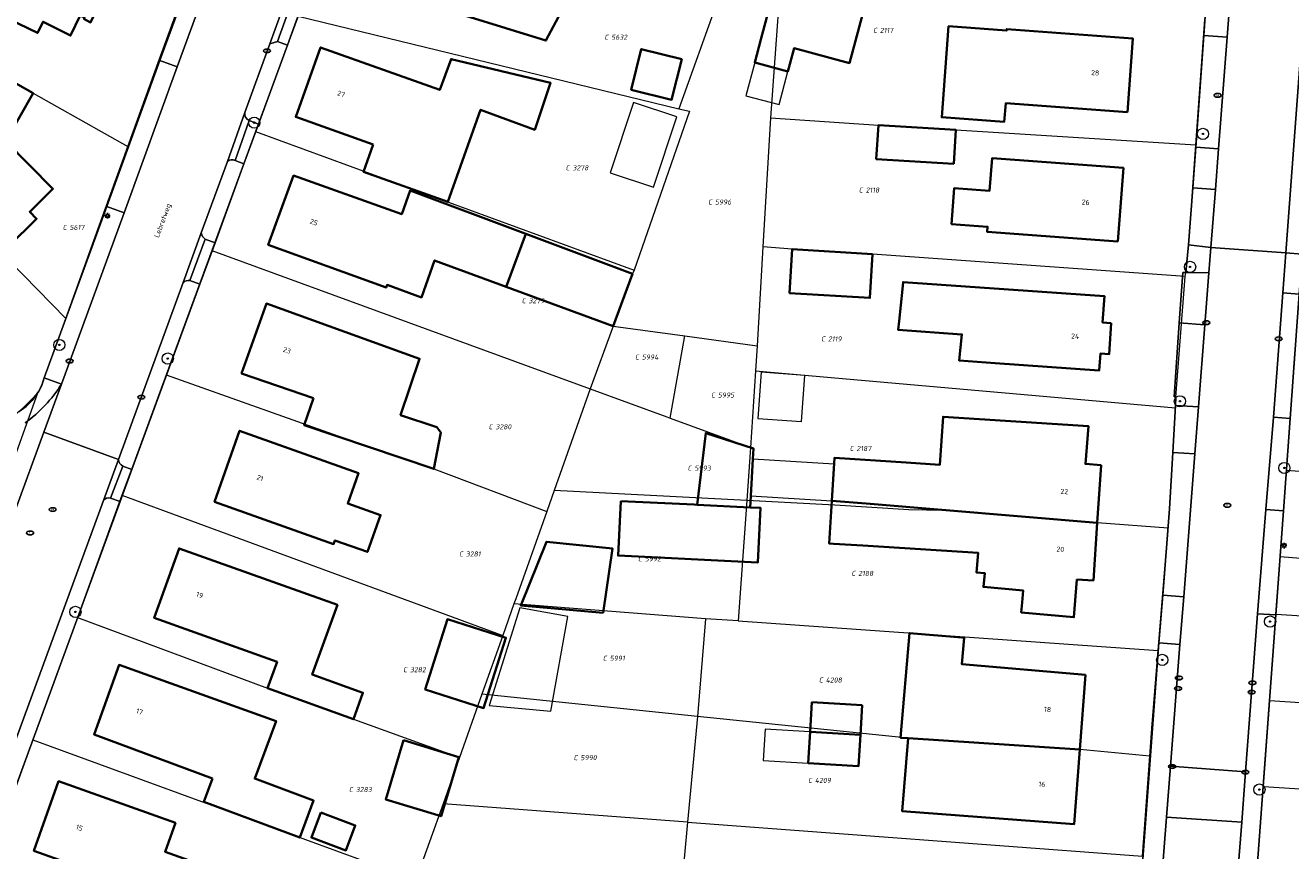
# Model space of a CAD drawing. Header units: metres. Extents: x 183765 to 187731, y 443805 to 446163.
# Tile 72 of 120: x 186518 to 186608, y 444494 to 444553. Entities that reach past the tile are written whole.
import ezdxf
from ezdxf.enums import TextEntityAlignment as Align

# ---------------------------------------------------------------- set-up
doc = ezdxf.new("R2010")
doc.units = ezdxf.units.M
doc.layers.get('0').update_dxf_attribs({"lineweight": 25})
for name, color, linetype, lineweight in [('B-WE-GR-BOOM-S', 253, 'Continuous', 25), ('B-WE-IE-MEUBILAIR-S', 7, 'Continuous', 25), ('B-WE-OG-BEBOUWING-GV', 7, 'Continuous', 35), ('B-WE-OG-BEBOUWING-T18', 10, 'Continuous', 18), ('B-WE-OG-BEBOUWING_LUIFEL-GV', 7, 'Continuous', 18), ('B-WE-OG-BEBOUWING_OVERBOUWING-GV', 7, 'Continuous', 18), ('B-WE-OG-TERREIN_ERF-GV', 7, 'Continuous', 18), ('B-WE-OG-TOPOGRAFIE-T18', 10, 'Continuous', 18), ('B-WE-VH-GESLOTENVERHARDING_ASFALT-GV', 10, 'Continuous', 18), ('B-WE-VH-OPENVERHARDING_BETONSTRAATSTEEN-GV', 90, 'Continuous', 18), ('B-WE-VH-OPENVERHARDING_STRAATBAKSTEEN-GV', 90, 'Continuous', 18), ('B-WE-VH-OPENVERHARDING_TEGEL-GV', 90, 'Continuous', 18)]:
    doc.layers.add(name, color=color, linetype=linetype, lineweight=lineweight)
doc.layers.add('B-WE-KG-GRENS_PERCEEL-G', color=7, linetype='Continuous', lineweight=13, true_color=0xa55252)
doc.layers.add('B-WE-KG-GRENS_PERCEEL-S', color=7, linetype='Continuous', lineweight=25, true_color=0xa55252)
doc.styles.add('NLCS-ISO', font='NLCS-ISO.ttf')
doc.styles.add('NLCS-ISO-M200-T18', font='NLCS-ISO.ttf', dxfattribs={"height": 0.36})

# ---------------------------------------------------------------- blocks, each defined once
blk = doc.blocks.new('SIE-MEUBILAIR_PAAL_LICHTMAST-SO')
for points in [[(-0.62, 0), (-1, 0)], [(-0.71, 0.71), (-0.44, 0.44)], [(0, 1), (0, 0.62)], [(0.44, 0.44), (0.71, 0.71)], [(1, 0), (0.62, 0)], [(-0.71, -0.71), (-0.44, -0.44)], [(0, -0.62), (0, -1)], [(0.44, -0.44), (0.71, -0.71)]]:
    blk.add_lwpolyline(points)
blk.add_circle((0, 0), 0.5)
blk = doc.blocks.new('SIE-MEUBILAIR_PUT_RIOOLPUT-SO')
blk.add_ellipse((0, 0), major_axis=(1.25, 0), ratio=0.54)
at = {"style": 'NLCS-ISO'}
blk.add_text('ri', height=0.75, dxfattribs=at).set_placement((-0.04, 0.07), align=Align.MIDDLE_CENTER)
blk = doc.blocks.new('SIE-MEUBILAIR_PUT_KOLK-SO')
blk.add_ellipse((0, 0), major_axis=(1.25, 0), ratio=0.54)
at = {"style": 'NLCS-ISO'}
blk.add_text('klk', height=0.75, dxfattribs=at).set_placement((0.03, 0), align=Align.MIDDLE_CENTER)
blk = doc.blocks.new('SIE-MEUBILAIR_PUT_BRANDKRAAN-SO')
blk.add_ellipse((0, 0), major_axis=(1.25, 0), ratio=0.54)
at = {"style": 'NLCS-ISO'}
blk.add_text('bk', height=0.75, dxfattribs=at).set_placement((0.03, 0), align=Align.MIDDLE_CENTER)
blk = doc.blocks.new('SGR-BOOM_GBKN-SO')
at = {"linetype": 'ByBlock', "lineweight": 18}
h = blk.add_hatch(color=0, dxfattribs=at)
h.dxf.hatch_style = 1
edge = h.paths.add_edge_path()
edge.add_arc((0, 0), 0.25, 0, 360)
at = {"color": 0, "linetype": 'ByBlock', "lineweight": 18}
for radius in [2, 0.25]:
    blk.add_circle((0, 0), radius, dxfattribs=at)
at = {"color": 0, "linetype": 'ByBlock', "lineweight": 18, "style": 'NLCS-ISO'}
blk.add_attdef('SOORT', (2.5, 0), '', height=1.5, dxfattribs=at)
blk = doc.blocks.new('SKG-PERCEELNUMMER-SO')
at = {"style": 'NLCS-ISO', "oblique": 10, "flags": 1}
for tag, p in [('GEMEENTECODE', (0, 2.55)), ('PERCEELGROOTTE', (0, -2.45))]:
    blk.add_attdef(tag, text='', height=1.8, dxfattribs=at).set_placement(p, align=Align.MIDDLE_CENTER)
at = {"style": 'NLCS-ISO', "oblique": 10}
blk.add_attdef('SECTIE', text='', height=1.8, dxfattribs=at).set_placement((-0.5, 0), align=Align.MIDDLE_RIGHT)
blk.add_attdef('PERCEELNUMMER', text='', height=1.8, dxfattribs=at).set_placement((0.5, 0), align=Align.MIDDLE_LEFT)

msp = doc.modelspace()

# ---------------------------------------------------------------- linework, layer by layer
at = {"layer": 'B-WE-KG-GRENS_PERCEEL-G', "flags": 128}
for points in [[(186524.801, 444543.995), (186527.06, 444550.257), (186528.727, 444554.803), (186532.277, 444564.368)], [(186571.623, 444560.133), (186570.607, 444546.036)], [(186566.843, 444554.448), (186564.072, 444546.694)], [(186536.938, 444553.297), (186533.91, 444545.061)], [(186536.938, 444553.297), (186564.072, 444546.694)], [(186600.908, 444544.12), (186601.549, 444553.039)], [(186510.934, 444551.815), (186518.069, 444547.791), (186524.801, 444543.995)], [(186505.718, 444546.72), (186509.744, 444542.624), (186515.337, 444536.906), (186520.383, 444531.747)], [(186564.072, 444546.694), (186564.833, 444546.524), (186560.878, 444535.185)], [(186570.607, 444546.036), (186570.062, 444536.852)], [(186570.607, 444546.036), (186578.286, 444545.521), (186583.814, 444545.183), (186600.908, 444544.12)], [(186533.91, 444545.061), (186530.799, 444536.602)], [(186533.91, 444545.061), (186560.878, 444535.185)], [(186520.383, 444531.747), (186522.394, 444537.315), (186524.801, 444543.995)], [(186600.186, 444535.035), (186600.382, 444536.806), (186600.908, 444544.12)], [(186498.161, 444539.418), (186505.682, 444532.341), (186512.762, 444525.459), (186513.056, 444525.151), (186513.65, 444524.716), (186515.004, 444524.428), (186515.622, 444524.541), (186516.176, 444524.622), (186516.943, 444525.029), (186517.386, 444525.412), (186517.931, 444525.945), (186518.389, 444526.455)], [(186530.799, 444536.602), (186527.534, 444527.722)], [(186530.799, 444536.602), (186557.747, 444526.735)], [(186570.062, 444536.852), (186569.647, 444529.801)], [(186600.149, 444534.745), (186577.877, 444536.332), (186572.154, 444536.682), (186570.062, 444536.852)], [(186560.878, 444535.185), (186560.763, 444534.938), (186559.387, 444531.201)], [(186599.491, 444526.14), (186600.149, 444534.745)], [(186600.149, 444534.745), (186600.186, 444535.035)], [(186518.389, 444526.455), (186518.494, 444526.624), (186518.562, 444526.756), (186518.681, 444527.014), (186518.772, 444527.243), (186518.865, 444527.541), (186520.383, 444531.747)], [(186559.387, 444531.201), (186557.747, 444526.735)], [(186559.387, 444531.201), (186564.499, 444530.503)], [(186563.441, 444524.65), (186564.499, 444530.503)], [(186564.499, 444530.503), (186569.647, 444529.801)], [(186569.647, 444529.801), (186569.541, 444528.009)], [(186607.362, 444520.936), (186607.967, 444529.265)], [(186527.534, 444527.722), (186525.062, 444521), (186524.392, 444519.163)], [(186527.534, 444527.722), (186540.502, 444523.134), (186546.609, 444521.026), (186554.672, 444518.004)], [(186569.541, 444528.009), (186569.172, 444522.552)], [(186569.541, 444528.009), (186599.448, 444525.372)], [(186513.033, 444511.473), (186515.852, 444519.34), (186518.389, 444526.455)], [(186557.747, 444526.735), (186555.197, 444519.495)], [(186557.747, 444526.735), (186563.225, 444524.729), (186563.441, 444524.65)], [(186599.448, 444525.372), (186599.491, 444526.14)], [(186563.441, 444524.65), (186569.172, 444522.552)], [(186598.929, 444516.805), (186599.041, 444518.183), (186599.448, 444525.372)], [(186569.172, 444522.552), (186568.917, 444518.773)], [(186606.913, 444514.759), (186607.362, 444520.936)], [(186607.362, 444520.936), (186612.296, 444520.556), (186621.648, 444519.968), (186637.081, 444518.84)], [(186524.392, 444519.163), (186521.212, 444510.446)], [(186524.392, 444519.163), (186551.517, 444509.165)], [(186555.197, 444519.495), (186554.672, 444518.004)], [(186568.917, 444518.773), (186555.197, 444519.495)], [(186568.917, 444518.773), (186568.303, 444510.201)], [(186598.929, 444516.805), (186593.888, 444517.193), (186582.966, 444518.079), (186580.465, 444518.12), (186575.187, 444518.443), (186568.917, 444518.773)], [(186554.672, 444518.004), (186552.446, 444511.768), (186552.321, 444511.418)], [(186598.223, 444508.081), (186598.929, 444516.805)], [(186606.617, 444510.682), (186606.913, 444514.759)], [(186624.824, 444513.492), (186621.211, 444513.766), (186612.538, 444514.323), (186606.913, 444514.759)], [(186552.321, 444511.418), (186551.517, 444509.165)], [(186565.97, 444510.349), (186552.321, 444511.418)], [(186521.212, 444510.446), (186518.032, 444501.731)], [(186521.212, 444510.446), (186534.768, 444505.398), (186540.884, 444503.2), (186548.448, 444500.458)], [(186565.97, 444510.349), (186565.391, 444503.392)], [(186568.303, 444510.201), (186565.97, 444510.349)], [(186568.303, 444510.201), (186598.223, 444508.081)], [(186606.168, 444504.51), (186606.617, 444510.682)], [(186606.617, 444510.682), (186612.252, 444510.327), (186620.927, 444509.769), (186620.947, 444509.77)], [(186551.517, 444509.165), (186550.041, 444504.978)], [(186597.631, 444500.574), (186597.774, 444502.55), (186598.202, 444507.826)], [(186598.202, 444507.826), (186598.223, 444508.081)], [(186550.041, 444504.978), (186548.448, 444500.458)], [(186565.391, 444503.392), (186550.041, 444504.978)], [(186605.724, 444498.407), (186606.168, 444504.51)], [(186636.01, 444502.539), (186606.168, 444504.51)], [(186565.391, 444503.392), (186564.676, 444495.87)], [(186597.631, 444500.574), (186592.636, 444501.042), (186580.419, 444501.839), (186565.391, 444503.392)], [(186518.032, 444501.731), (186514.75, 444492.734)], [(186518.032, 444501.731), (186545.33, 444491.764)], [(186548.448, 444500.458), (186547.27, 444497.174)], [(186597.114, 444493.439), (186597.631, 444500.574)], [(186605.129, 444490.558), (186605.379, 444493.656), (186605.724, 444498.407)], [(186605.724, 444498.407), (186635.541, 444496.504)], [(186547.27, 444497.174), (186545.33, 444491.764)], [(186564.676, 444495.87), (186547.27, 444497.174)], [(186564.676, 444495.87), (186564.031, 444488.616)], [(186564.676, 444495.87), (186597.114, 444493.439)]]:
    msp.add_lwpolyline(points, dxfattribs=at)
at = {"layer": 'B-WE-OG-BEBOUWING-GV', "flags": 128}
for points in [[(186527.691, 444564.268), (186510.913, 444572.352), (186505.384, 444560.905), (186505.191, 444560.506), (186504.399, 444558.866), (186510.144, 444556.092), (186511.117, 444558.165), (186515.311, 444556.156), (186514.299, 444554.046), (186518.372, 444552.094), (186518.765, 444552.894), (186520.732, 444551.902), (186521.419, 444553.325), (186521.724, 444553.185), (186521.676, 444553.086), (186522.16, 444552.848)], [(186541.72, 444560.21), (186540.36, 444556.18), (186548.9, 444553.32), (186554.603, 444551.547), (186556.552, 444555.263), (186557.547, 444557.159), (186554.26, 444557.99), (186553.675, 444556.232)], [(186578.458, 444558.27), (186572.152, 444559.959), (186569.921, 444551.632), (186569.479, 444549.981), (186571.842, 444549.348), (186572.284, 444550.999), (186576.228, 444549.943)], [(186596.034, 444546.439), (186596.424, 444551.692), (186587.434, 444552.365), (186587.426, 444552.255), (186583.287, 444552.565), (186582.802, 444546.083), (186587.26, 444545.767), (186587.358, 444547.083)], [(186510.935, 444551.814), (186508.656, 444549.559), (186510.826, 444547.312), (186509.372, 444543.824), (186510.17, 444543.006), (186509.761, 444542.607), (186515.337, 444536.906), (186515.814, 444537.377), (186516.306, 444536.878), (186518.307, 444538.85), (186517.814, 444539.352), (186519.468, 444540.984), (186516.113, 444544.388), (186518.069, 444547.791)], [(186542.284, 444544.143), (186541.589, 444542.2), (186547.599, 444540.052), (186549.947, 444546.624), (186553.798, 444545.19), (186554.935, 444548.529), (186547.837, 444550.235), (186547.03, 444548.03), (186538.538, 444551.062), (186536.771, 444546.113)], [(186564.272, 444550.23), (186561.387, 444550.941), (186560.674, 444548.047), (186563.558, 444547.336)], [(186583.666, 444542.763), (186583.814, 444545.183), (186578.286, 444545.521), (186578.138, 444543.101)], [(186595.356, 444537.223), (186595.744, 444542.473), (186586.387, 444543.164), (186586.216, 444540.848), (186583.694, 444541.034), (186583.504, 444538.47), (186586.069, 444538.281), (186586.042, 444537.911)], [(186553.156, 444537.783), (186544.925, 444540.862), (186544.33, 444539.188), (186536.613, 444541.93), (186534.818, 444536.997), (186543.205, 444533.946), (186543.277, 444534.143), (186545.729, 444533.251), (186546.662, 444535.887), (186551.766, 444534.007)], [(186560.763, 444534.938), (186553.156, 444537.783), (186551.766, 444534.007), (186559.387, 444531.201)], [(186577.877, 444536.332), (186572.154, 444536.682), (186571.963, 444533.561), (186577.686, 444533.211)], [(186594.885, 444531.423), (186594.266, 444531.467), (186594.404, 444533.33), (186580.046, 444534.336), (186579.996, 444533.844), (186579.766, 444531.553), (186579.704, 444530.934), (186584.239, 444530.615), (186584.052, 444528.751), (186586.603, 444528.572), (186594.022, 444528.052), (186594.106, 444529.249), (186594.725, 444529.194)], [(186538.041, 444526.067), (186537.377, 444524.142), (186546.609, 444521.026), (186547.113, 444523.62), (186546.818, 444524.006), (186544.237, 444524.866), (186545.599, 444528.881), (186534.684, 444532.804), (186532.911, 444527.837)], [(186594.17, 444521.304), (186593.043, 444521.382), (186593.247, 444524.078), (186582.896, 444524.749), (186582.673, 444521.323), (186580.26, 444521.479), (186575.155, 444521.81), (186574.971, 444518.761), (186577.414, 444518.577), (186593.888, 444517.193)], [(186530.974, 444518.694), (186539.473, 444515.672), (186539.568, 444515.938), (186541.883, 444515.115), (186542.818, 444517.742), (186540.473, 444518.576), (186541.241, 444520.737), (186532.772, 444523.749)], [(186569.15, 444518.289), (186569.196, 444519.11), (186569.342, 444521.714), (186569.385, 444522.487), (186565.982, 444523.588), (186565.373, 444518.473)], [(186559.933, 444518.739), (186559.743, 444514.86), (186569.709, 444514.373), (186569.898, 444518.252), (186569.15, 444518.289), (186565.373, 444518.473), (186565.17, 444518.483)], [(186588.529, 444511.505), (186588.465, 444510.807), (186592.223, 444510.464), (186592.433, 444513.151), (186593.606, 444513.082), (186593.888, 444517.193), (186577.414, 444518.577), (186574.971, 444518.761), (186574.783, 444515.714), (186575.095, 444515.695), (186577.175, 444515.566), (186585.395, 444515.059), (186585.267, 444513.657), (186585.863, 444513.603), (186585.774, 444512.625), (186588.607, 444512.367)], [(186558.667, 444510.776), (186559.339, 444515.369), (186554.634, 444515.842), (186552.807, 444511.306)], [(186539.753, 444511.357), (186528.462, 444515.36), (186526.69, 444510.42), (186535.444, 444507.281), (186534.768, 444505.398), (186540.884, 444503.2), (186541.561, 444505.082), (186537.945, 444506.382)], [(186545.997, 444505.305), (186550.16, 444503.986), (186551.749, 444509.001), (186547.585, 444510.32)], [(186593.041, 444506.366), (186584.242, 444507.118), (186584.403, 444509.003), (186584.238, 444509.017), (186580.504, 444509.336), (186579.866, 444501.875), (186580.419, 444501.839), (186592.636, 444501.042)], [(186530.847, 444498.97), (186530.227, 444497.305), (186537.056, 444494.762), (186538.039, 444497.402), (186533.847, 444498.963), (186535.375, 444503.067), (186524.183, 444507.063), (186522.401, 444502.115)], [(186577.13, 444504.188), (186573.553, 444504.404), (186573.426, 444502.296), (186577.003, 444502.08)], [(186577.003, 444502.08), (186573.426, 444502.296), (186573.291, 444500.06), (186576.868, 444499.845)], [(186544.458, 444501.697), (186543.18, 444497.485), (186547.126, 444496.287), (186548.404, 444500.499)], [(186592.636, 444501.042), (186580.419, 444501.839), (186579.975, 444496.647), (186592.23, 444495.717)], [(186528.196, 444495.825), (186519.879, 444498.782), (186518.116, 444493.827), (186523.19, 444492.022), (186522.448, 444489.936), (186529.42, 444487.456), (186530.182, 444489.599), (186531.189, 444492.429), (186527.46, 444493.756)], [(186538.559, 444496.541), (186537.894, 444494.762), (186540.343, 444493.846), (186541.008, 444495.625)]]:
    msp.add_lwpolyline(points, close=True, dxfattribs=at)
at = {"layer": 'B-WE-OG-BEBOUWING_LUIFEL-GV', "flags": 128}
for points in [[(186569.479, 444549.981), (186568.846, 444547.618), (186571.209, 444546.985), (186571.842, 444549.348)], [(186569.196, 444519.11), (186574.971, 444518.761), (186575.128, 444521.365), (186569.342, 444521.714)], [(186573.426, 444502.296), (186570.222, 444502.489), (186570.087, 444500.254), (186573.291, 444500.06)]]:
    msp.add_lwpolyline(points, close=True, dxfattribs=at)
at = {"layer": 'B-WE-OG-BEBOUWING_OVERBOUWING-GV', "flags": 128}
for points in [[(186560.85, 444547.135), (186559.18, 444542.12), (186562.261, 444541.094), (186563.931, 444546.108)], [(186569.695, 444524.627), (186572.811, 444524.4), (186573.051, 444527.694), (186569.935, 444527.921)], [(186552.738, 444511.139), (186550.554, 444504.184), (186554.955, 444503.779), (186556.171, 444510.52)]]:
    msp.add_lwpolyline(points, close=True, dxfattribs=at)
at = {"layer": 'B-WE-OG-TERREIN_ERF-GV', "flags": 128}
for points in [[(186518.645, 444526.932), (186518.858, 444527.514), (186523.312, 444539.733), (186527.099, 444550.123), (186528.732, 444554.601), (186533.411, 444567.46), (186534.634, 444570.962), (186536.779, 444576.61), (186537.681, 444579.048), (186542.503, 444592.178), (186543.31, 444594.386), (186544.826, 444598.533), (186547.001, 444604.123), (186550.37, 444613.154), (186551.156, 444615.26), (186552.362, 444618.493), (186553.602, 444621.818), (186557.02, 444631.167), (186558.381, 444634.89), (186561.779, 444644.186), (186562.911, 444647.282), (186563.979, 444650.125)], [(186554.783, 444602.751), (186550.483, 444590.61), (186549.164, 444586.993), (186547.485, 444582.391), (186545.943, 444578.163), (186543.214, 444570.681), (186542.3, 444567.949), (186540.913, 444564.455), (186538.251, 444556.975), (186536.181, 444551.229), (186534.117, 444545.596), (186533.085, 444542.778), (186531.022, 444537.147)], [(186595.796, 444475.238), (186598.278, 444508.641), (186598.55, 444512.04), (186599.041, 444518.183), (186599.268, 444522.193), (186599.458, 444525.548), (186599.491, 444526.14), (186599.357, 444526.168), (186599.729, 444531.429), (186599.983, 444535.029), (186600.186, 444535.035), (186600.395, 444536.993), (186600.688, 444541.058), (186600.895, 444543.947), (186601.468, 444551.909), (186601.741, 444555.71), (186601.661, 444555.727), (186601.749, 444556.919), (186602.352, 444565.073), (186602.618, 444568.662), (186604.231, 444590.483), (186604.753, 444597.54)], [(186510.935, 444551.814), (186518.069, 444547.791), (186516.113, 444544.388), (186519.468, 444540.984), (186517.814, 444539.352), (186518.307, 444538.85), (186516.306, 444536.878)], [(186531.022, 444537.147), (186529.938, 444534.189), (186525.105, 444520.997), (186524.263, 444518.698), (186515.761, 444495.493), (186514.089, 444491.047)], [(186608.481, 444536.331), (186608.274, 444533.482), (186607.63, 444524.62), (186607.152, 444518.055), (186606.612, 444510.622), (186605.141, 444490.7), (186604.756, 444485.926), (186603.958, 444476.022), (186603.456, 444469.78), (186602.964, 444463.683), (186602.628, 444459.51), (186601.599, 444446.735), (186600.99, 444439.176), (186599.996, 444426.165), (186598.932, 444412.415), (186598.606, 444408.193), (186597.435, 444395.726), (186597, 444391.087), (186597.034, 444390.411), (186596.887, 444388.596), (186596.367, 444382.198), (186596.067, 444378.513), (186595.762, 444376.29)]]:
    msp.add_lwpolyline(points, dxfattribs=at)
for points in [[(186505.191, 444560.506), (186505.384, 444560.905), (186510.913, 444572.352), (186527.691, 444564.268), (186522.16, 444552.848), (186521.676, 444553.086), (186521.724, 444553.185), (186521.419, 444553.325), (186520.732, 444551.902), (186518.765, 444552.894), (186518.372, 444552.094), (186514.299, 444554.046), (186515.311, 444556.156), (186511.117, 444558.165), (186510.144, 444556.092), (186504.399, 444558.866)], [(186557.547, 444557.159), (186556.552, 444555.263), (186554.603, 444551.547), (186548.9, 444553.32), (186540.36, 444556.18), (186541.72, 444560.21), (186543.08, 444564.24), (186555.08, 444560.15), (186556.15, 444564.13), (186563.696, 444562.236), (186564.503, 444565.465), (186565.605, 444565.189), (186566.725, 444569.672), (186574.309, 444567.775), (186574.578, 444568.848), (186577.538, 444568.108), (186576.683, 444564.688), (186578.517, 444564.264), (186577.261, 444558.83), (186575.331, 444559.276), (186565.873, 444561.463), (186564.35, 444555.44)], [(186571.842, 444549.348), (186569.479, 444549.981), (186569.921, 444551.632), (186572.152, 444559.959), (186578.458, 444558.27), (186576.228, 444549.943), (186572.284, 444550.999)], [(186582.802, 444546.083), (186583.287, 444552.565), (186587.426, 444552.255), (186587.434, 444552.365), (186596.424, 444551.692), (186596.034, 444546.439), (186587.358, 444547.083), (186587.26, 444545.767)], [(186541.589, 444542.2), (186542.284, 444544.143), (186536.771, 444546.113), (186538.538, 444551.062), (186547.03, 444548.03), (186547.837, 444550.235), (186554.935, 444548.529), (186553.798, 444545.19), (186549.947, 444546.624), (186547.599, 444540.052)], [(186560.674, 444548.047), (186561.387, 444550.941), (186564.272, 444550.23), (186563.558, 444547.336)], [(186583.814, 444545.183), (186583.666, 444542.763), (186578.138, 444543.101), (186578.286, 444545.521)], [(186586.387, 444543.164), (186595.744, 444542.473), (186595.356, 444537.223), (186586.042, 444537.911), (186586.069, 444538.281), (186583.504, 444538.47), (186583.694, 444541.034), (186586.216, 444540.848)], [(186553.156, 444537.783), (186560.763, 444534.938), (186559.387, 444531.201), (186551.766, 444534.007), (186546.662, 444535.887), (186545.729, 444533.251), (186543.277, 444534.143), (186543.205, 444533.946), (186534.818, 444536.997), (186536.613, 444541.93), (186544.33, 444539.188), (186544.925, 444540.862)], [(186577.877, 444536.332), (186577.686, 444533.211), (186571.963, 444533.561), (186572.154, 444536.682)], [(186584.239, 444530.615), (186579.704, 444530.934), (186579.766, 444531.553), (186579.996, 444533.844), (186580.046, 444534.336), (186594.404, 444533.33), (186594.266, 444531.467), (186594.885, 444531.423), (186594.725, 444529.194), (186594.106, 444529.249), (186594.022, 444528.052), (186586.603, 444528.572), (186584.052, 444528.751)], [(186532.911, 444527.837), (186534.684, 444532.804), (186545.599, 444528.881), (186544.237, 444524.866), (186546.818, 444524.006), (186547.113, 444523.62), (186546.609, 444521.026), (186537.377, 444524.142), (186538.041, 444526.067)], [(186593.888, 444517.193), (186593.606, 444513.082), (186592.433, 444513.151), (186592.223, 444510.464), (186588.465, 444510.807), (186588.529, 444511.505), (186588.607, 444512.367), (186585.774, 444512.625), (186585.863, 444513.603), (186585.267, 444513.657), (186585.395, 444515.059), (186577.175, 444515.566), (186575.095, 444515.695), (186574.783, 444515.714), (186574.971, 444518.761), (186575.155, 444521.81), (186580.26, 444521.479), (186582.673, 444521.323), (186582.896, 444524.749), (186593.247, 444524.078), (186593.043, 444521.382), (186594.17, 444521.304)], [(186539.568, 444515.938), (186539.473, 444515.672), (186530.974, 444518.694), (186532.772, 444523.749), (186541.241, 444520.737), (186540.473, 444518.576), (186542.818, 444517.742), (186541.883, 444515.115)], [(186569.196, 444519.11), (186569.15, 444518.289), (186569.898, 444518.252), (186569.709, 444514.373), (186559.743, 444514.86), (186559.933, 444518.739), (186565.17, 444518.483), (186565.373, 444518.473), (186565.982, 444523.588), (186569.385, 444522.487), (186569.342, 444521.714)], [(186552.807, 444511.306), (186554.634, 444515.842), (186559.339, 444515.369), (186558.667, 444510.776)], [(186526.69, 444510.42), (186528.462, 444515.36), (186539.753, 444511.357), (186537.945, 444506.382), (186541.561, 444505.082), (186540.884, 444503.2), (186534.768, 444505.398), (186535.444, 444507.281)], [(186545.997, 444505.305), (186547.585, 444510.32), (186551.749, 444509.001), (186550.16, 444503.986)], [(186580.419, 444501.839), (186579.866, 444501.875), (186580.504, 444509.336), (186584.238, 444509.017), (186584.403, 444509.003), (186584.242, 444507.118), (186593.041, 444506.366), (186592.636, 444501.042), (186592.23, 444495.717), (186579.975, 444496.647)], [(186530.227, 444497.305), (186530.847, 444498.97), (186522.401, 444502.115), (186524.183, 444507.063), (186535.375, 444503.067), (186533.847, 444498.963), (186538.039, 444497.402), (186537.056, 444494.762)], [(186577.003, 444502.08), (186576.868, 444499.845), (186573.291, 444500.06), (186573.426, 444502.296), (186573.553, 444504.404), (186577.13, 444504.188)], [(186543.18, 444497.485), (186544.458, 444501.697), (186548.404, 444500.499), (186547.126, 444496.287)], [(186530.182, 444489.599), (186529.42, 444487.456), (186522.448, 444489.936), (186523.19, 444492.022), (186518.116, 444493.827), (186519.879, 444498.782), (186528.196, 444495.825), (186527.46, 444493.756), (186531.189, 444492.429)], [(186538.559, 444496.541), (186541.008, 444495.625), (186540.343, 444493.846), (186537.894, 444494.762)]]:
    msp.add_lwpolyline(points, close=True, dxfattribs=at)
at = {"layer": 'B-WE-OG-TERREIN_ERF-GV'}
msp.add_lwpolyline([(186516.338, 444524.77, 0.199732), (186518.645, 444526.932)], format="xyb", dxfattribs=at)
at = {"layer": 'B-WE-VH-GESLOTENVERHARDING_ASFALT-GV', "flags": 128}
for points in [[(186610.9, 444584.389), (186611.845, 444597.313), (186612.788, 444610.198), (186613.491, 444621.319), (186608.395, 444621.594), (186607.953, 444615.657), (186607.333, 444607.337), (186606.593, 444597.404), (186606.067, 444590.347), (186604.437, 444568.465), (186604.166, 444564.981), (186603.529, 444556.787), (186603.14, 444551.788), (186602.522, 444543.83), (186602.297, 444540.942), (186601.976, 444536.815), (186607.317, 444536.416), (186608.413, 444551.098), (186608.741, 444555.489)], [(186605.894, 444518.147), (186606.442, 444524.706), (186607.104, 444533.567), (186607.317, 444536.416), (186601.976, 444536.815), (186601.835, 444534.999), (186601.548, 444531.301), (186601.093, 444525.455), (186600.833, 444522.104), (186600.041, 444511.924), (186599.777, 444508.525), (186599.102, 444499.847), (186604.448, 444499.439), (186605.309, 444510.716)], [(186601.286, 444459.618), (186601.617, 444463.792), (186602.19, 444469.874), (186602.667, 444476.126), (186603.424, 444486.033), (186603.789, 444490.808), (186604.175, 444495.865), (186598.82, 444496.218), (186597.173, 444475.131), (186596.918, 444471.861), (186595.992, 444459.998), (186595.629, 444455.347), (186594.264, 444437.867), (186593.745, 444431.228), (186592.933, 444420.818), (186592.646, 444417.152), (186592.029, 444409.245), (186597.257, 444408.865), (186597.558, 444412.646), (186598.64, 444426.27), (186599.671, 444439.282), (186600.272, 444446.841)]]:
    msp.add_lwpolyline(points, close=True, dxfattribs=at)
at = {"layer": 'B-WE-VH-OPENVERHARDING_BETONSTRAATSTEEN-GV', "flags": 128}
for points in [[(186537.277, 444557.792), (186534.916, 444551.318), (186535.477, 444551.487), (186537.548, 444557.225)], [(186533.153, 444546.416), (186531.904, 444542.942)], [(186532.447, 444543.012), (186533.442, 444545.843)], [(186530.042, 444537.839), (186528.752, 444534.301)], [(186529.223, 444534.451), (186530.319, 444537.404)], [(186524.135, 444521.694), (186523.063, 444518.785)], [(186523.568, 444518.953), (186524.456, 444521.235)]]:
    msp.add_lwpolyline(points, dxfattribs=at)
at = {"layer": 'B-WE-VH-OPENVERHARDING_BETONSTRAATSTEEN-GV'}
for points in [[(186533.442, 444545.843, -0.340739), (186533.153, 444546.416)], [(186531.904, 444542.942, -0.305857), (186532.447, 444543.012)], [(186530.319, 444537.404, -0.231014), (186530.042, 444537.839)], [(186528.752, 444534.301, -0.206611), (186529.223, 444534.451)], [(186524.456, 444521.235, -0.300756), (186524.135, 444521.694)], [(186523.063, 444518.785, -0.265698), (186523.568, 444518.953)]]:
    msp.add_lwpolyline(points, format="xyb", dxfattribs=at)
at = {"layer": 'B-WE-VH-OPENVERHARDING_BETONSTRAATSTEEN-GV', "flags": 128}
msp.add_lwpolyline([(186604.448, 444499.439), (186599.102, 444499.847), (186598.82, 444496.218), (186604.175, 444495.865)], close=True, dxfattribs=at)
at = {"layer": 'B-WE-VH-OPENVERHARDING_STRAATBAKSTEEN-GV', "flags": 128}
for points in [[(186543.59, 444591.432), (186538.986, 444578.86), (186537.855, 444575.77), (186534.662, 444567.023), (186529.963, 444554.152), (186528.328, 444549.675), (186524.536, 444539.287), (186520.076, 444527.07), (186518.819, 444523.645), (186524.135, 444521.694), (186528.752, 444534.301), (186530.042, 444537.839), (186531.904, 444542.942), (186533.153, 444546.416), (186534.916, 444551.318), (186537.277, 444557.792), (186539.841, 444564.825), (186541.135, 444568.372), (186544.694, 444578.129), (186546.531, 444583.165), (186547.938, 444587.023), (186549.541, 444591.417)], [(186514.669, 444512.334), (186518.819, 444523.645), (186520.076, 444527.07)]]:
    msp.add_lwpolyline(points, dxfattribs=at)
at = {"layer": 'B-WE-VH-OPENVERHARDING_STRAATBAKSTEEN-GV'}
msp.add_lwpolyline([(186520.076, 444527.07, -0.09721), (186517.503, 444524.316)], format="xyb", dxfattribs=at)
at = {"layer": 'B-WE-VH-OPENVERHARDING_STRAATBAKSTEEN-GV', "flags": 128}
msp.add_lwpolyline([(186523.063, 444518.785), (186524.135, 444521.694), (186518.819, 444523.645), (186514.669, 444512.334), (186513.838, 444510.029), (186512.695, 444506.855), (186508.053, 444493.922), (186508.739, 444492.629), (186511.783, 444491.512), (186512.349, 444491.733), (186513.255, 444492.088), (186514.655, 444495.899)], close=True, dxfattribs=at)
at = {"layer": 'B-WE-VH-OPENVERHARDING_TEGEL-GV', "flags": 128}
for points in [[(186538.251, 444556.975), (186537.548, 444557.225), (186535.477, 444551.487), (186536.181, 444551.229)], [(186603.529, 444556.787), (186601.749, 444556.919), (186601.661, 444555.727), (186601.741, 444555.71), (186601.468, 444551.909), (186603.14, 444551.788)], [(186529.963, 444554.152), (186528.732, 444554.601), (186527.099, 444550.123), (186528.328, 444549.675)], [(186603.14, 444551.788), (186601.468, 444551.909), (186600.895, 444543.947), (186602.522, 444543.83)], [(186609.46, 444551.031), (186608.413, 444551.098), (186607.317, 444536.416), (186608.481, 444536.331), (186609.518, 444550.601), (186609.433, 444550.611)], [(186528.328, 444549.675), (186527.099, 444550.123), (186523.312, 444539.733), (186524.536, 444539.287)], [(186534.117, 444545.596), (186533.442, 444545.843), (186532.447, 444543.012), (186533.085, 444542.778)], [(186602.522, 444543.83), (186600.895, 444543.947), (186600.688, 444541.058), (186602.297, 444540.942)], [(186602.297, 444540.942), (186600.688, 444541.058), (186600.395, 444536.993), (186601.976, 444536.815)], [(186524.536, 444539.287), (186523.312, 444539.733), (186518.858, 444527.514), (186520.076, 444527.07)], [(186531.022, 444537.147), (186530.319, 444537.404), (186529.223, 444534.451), (186529.938, 444534.189)], [(186601.976, 444536.815), (186600.395, 444536.993), (186600.186, 444535.035), (186601.835, 444534.999)], [(186608.481, 444536.331), (186607.317, 444536.416), (186607.104, 444533.567), (186608.274, 444533.482)], [(186601.835, 444534.999), (186600.186, 444535.035), (186599.983, 444535.029), (186599.729, 444531.429), (186601.548, 444531.301)], [(186608.274, 444533.482), (186607.104, 444533.567), (186606.442, 444524.706), (186607.63, 444524.62)], [(186601.548, 444531.301), (186599.729, 444531.429), (186599.357, 444526.168), (186599.491, 444526.14), (186599.458, 444525.548), (186601.093, 444525.455)], [(186601.093, 444525.455), (186599.458, 444525.548), (186599.268, 444522.193), (186600.833, 444522.104)], [(186607.63, 444524.62), (186606.442, 444524.706), (186605.894, 444518.147), (186607.152, 444518.055)], [(186600.833, 444522.104), (186599.268, 444522.193), (186599.041, 444518.183), (186598.55, 444512.04), (186600.041, 444511.924)], [(186525.105, 444520.997), (186524.456, 444521.235), (186523.568, 444518.953), (186524.263, 444518.698)], [(186607.152, 444518.055), (186605.894, 444518.147), (186605.309, 444510.716), (186606.612, 444510.622)], [(186600.041, 444511.924), (186598.55, 444512.04), (186598.278, 444508.641), (186599.777, 444508.525)], [(186606.612, 444510.622), (186605.309, 444510.716), (186604.448, 444499.439), (186604.175, 444495.865), (186603.789, 444490.808), (186605.141, 444490.7)], [(186598.82, 444496.218), (186599.102, 444499.847), (186599.777, 444508.525), (186598.278, 444508.641), (186595.796, 444475.238), (186597.173, 444475.131)]]:
    msp.add_lwpolyline(points, close=True, dxfattribs=at)
for points in [[(186536.181, 444551.229), (186535.477, 444551.487), (186534.916, 444551.318), (186533.153, 444546.416)], [(186533.442, 444545.843), (186534.117, 444545.596), (186536.181, 444551.229)], [(186531.904, 444542.942), (186530.042, 444537.839)], [(186530.319, 444537.404), (186531.022, 444537.147), (186533.085, 444542.778)], [(186533.085, 444542.778), (186532.447, 444543.012)], [(186528.752, 444534.301), (186524.135, 444521.694)], [(186524.456, 444521.235), (186525.105, 444520.997), (186529.938, 444534.189)], [(186529.938, 444534.189), (186529.223, 444534.451)], [(186520.076, 444527.07), (186518.858, 444527.514), (186518.645, 444526.932)], [(186523.063, 444518.785), (186514.655, 444495.899), (186515.761, 444495.493), (186524.263, 444518.698)], [(186524.263, 444518.698), (186523.568, 444518.953)]]:
    msp.add_lwpolyline(points, dxfattribs=at)
at = {"layer": 'B-WE-VH-OPENVERHARDING_TEGEL-GV'}
for points in [[(186533.153, 444546.416, 0.340739), (186533.442, 444545.843)], [(186532.447, 444543.012, 0.305857), (186531.904, 444542.942)], [(186530.042, 444537.839, 0.231014), (186530.319, 444537.404)], [(186529.223, 444534.451, 0.206611), (186528.752, 444534.301)], [(186518.645, 444526.932, -0.199732), (186516.338, 444524.77)], [(186517.503, 444524.316, 0.09721), (186520.076, 444527.07)], [(186524.135, 444521.694, 0.300756), (186524.456, 444521.235)], [(186523.568, 444518.953, 0.265698), (186523.063, 444518.785)]]:
    msp.add_lwpolyline(points, format="xyb", dxfattribs=at)

# ---------------------------------------------------------------- block references
at = {"layer": 'B-WE-GR-BOOM-S', "xscale": 0.2, "yscale": 0.2, "zscale": 0.2}
for p in [(186533.814, 444545.698), (186601.409, 444544.901), (186600.495, 444535.42), (186519.929, 444529.862), (186527.651, 444528.895), (186599.773, 444525.848), (186607.216, 444521.098), (186521.073, 444510.841), (186606.197, 444510.158), (186598.513, 444507.426), (186605.439, 444498.187)]:
    msp.add_blockref('SGR-BOOM_GBKN-SO', p, dxfattribs=at)
at = {"layer": 'B-WE-IE-MEUBILAIR-S', "xscale": 0.2, "yscale": 0.2, "zscale": 0.2}
for name, p in [('SIE-MEUBILAIR_PUT_KOLK-SO', (186534.731, 444550.812)), ('SIE-MEUBILAIR_PUT_BRANDKRAAN-SO', (186602.462, 444547.647)), ('SIE-MEUBILAIR_PAAL_LICHTMAST-SO', (186523.355, 444539.068)), ('SIE-MEUBILAIR_PUT_KOLK-SO', (186601.659, 444531.449)), ('SIE-MEUBILAIR_PUT_KOLK-SO', (186606.81, 444530.3)), ('SIE-MEUBILAIR_PUT_KOLK-SO', (186520.664, 444528.718)), ('SIE-MEUBILAIR_PUT_KOLK-SO', (186525.775, 444526.139)), ('SIE-MEUBILAIR_PUT_BRANDKRAAN-SO', (186519.456, 444518.133)), ('SIE-MEUBILAIR_PUT_RIOOLPUT-SO', (186603.15, 444518.438)), ('SIE-MEUBILAIR_PUT_RIOOLPUT-SO', (186517.845, 444516.469)), ('SIE-MEUBILAIR_PAAL_LICHTMAST-SO', (186607.2, 444515.565)), ('SIE-MEUBILAIR_PUT_KOLK-SO', (186599.697, 444506.137)), ('SIE-MEUBILAIR_PUT_KOLK-SO', (186604.941, 444505.784)), ('SIE-MEUBILAIR_PUT_KOLK-SO', (186599.646, 444505.388)), ('SIE-MEUBILAIR_PUT_KOLK-SO', (186604.88, 444505.127)), ('SIE-MEUBILAIR_PUT_KOLK-SO', (186599.22, 444499.823)), ('SIE-MEUBILAIR_PUT_KOLK-SO', (186604.439, 444499.423))]:
    msp.add_blockref(name, p, dxfattribs=at)
at = {"layer": 'B-WE-KG-GRENS_PERCEEL-S', "xscale": 0.2, "yscale": 0.2, "zscale": 0.2}
for p, values in [((186559.156, 444551.788), {'PERCEELNUMMER': '5632', 'SECTIE': 'C'}), ((186578.296, 444552.276), {'PERCEELNUMMER': '2117', 'SECTIE': 'C'}), ((186556.392, 444542.482), {'PERCEELNUMMER': '3278', 'SECTIE': 'C'}), ((186577.28, 444540.897), {'PERCEELNUMMER': '2118', 'SECTIE': 'C'}), ((186566.542, 444540.042), {'PERCEELNUMMER': '5996', 'SECTIE': 'C'}), ((186520.554, 444538.236), {'PERCEELNUMMER': '5617', 'SECTIE': 'C'}), ((186553.263, 444533.014), {'PERCEELNUMMER': '3279', 'SECTIE': 'C'}), ((186574.598, 444530.291), {'PERCEELNUMMER': '2119', 'SECTIE': 'C'}), ((186561.333, 444529), {'PERCEELNUMMER': '5994', 'SECTIE': 'C'}), ((186566.75, 444526.292), {'PERCEELNUMMER': '5995', 'SECTIE': 'C'}), ((186550.906, 444524.032), {'PERCEELNUMMER': '3280', 'SECTIE': 'C'}), ((186576.63, 444522.488), {'PERCEELNUMMER': '2187', 'SECTIE': 'C'}), ((186565.083, 444521.083), {'PERCEELNUMMER': '5993', 'SECTIE': 'C'}), ((186548.793, 444514.97), {'PERCEELNUMMER': '3281', 'SECTIE': 'C'}), ((186561.542, 444514.625), {'PERCEELNUMMER': '5992', 'SECTIE': 'C'}), ((186576.752, 444513.588), {'PERCEELNUMMER': '2188', 'SECTIE': 'C'}), ((186559.042, 444507.542), {'PERCEELNUMMER': '5991', 'SECTIE': 'C'}), ((186544.81, 444506.721), {'PERCEELNUMMER': '3282', 'SECTIE': 'C'}), ((186574.436, 444505.989), {'PERCEELNUMMER': '4208', 'SECTIE': 'C'}), ((186556.958, 444500.458), {'PERCEELNUMMER': '5990', 'SECTIE': 'C'}), ((186573.663, 444498.837), {'PERCEELNUMMER': '4209', 'SECTIE': 'C'}), ((186540.95, 444498.186), {'PERCEELNUMMER': '3283', 'SECTIE': 'C'})]:
    msp.add_blockref('SKG-PERCEELNUMMER-SO', p, dxfattribs=at).add_auto_attribs(values)

# ---------------------------------------------------------------- texts
at = {"layer": 'B-WE-OG-BEBOUWING-T18', "style": 'NLCS-ISO-M200-T18'}
for s, rotation, p in [('28', 355.8, (186593.736, 444549.251)), ('27', 340.3, (186540.009, 444547.747)), ('26', 355.8, (186593.057, 444540.032)), ('25', 340, (186538.065, 444538.609)), ('24', 355.9, (186592.311, 444530.487)), ('23', 340.3, (186536.152, 444529.48)), ('21', 340.4, (186534.228, 444520.384)), ('22', 356.1, (186591.535, 444519.42)), ('20', 356.1, (186591.253, 444515.309)), ('19', 340.3, (186529.929, 444512.046)), ('17', 340.2, (186525.644, 444503.742)), ('18', 355.6, (186590.345, 444503.894)), ('16', 355.6, (186589.94, 444498.569)), ('15', 340.4, (186521.353, 444495.466))]:
    msp.add_text(s, height=0.36, rotation=rotation, dxfattribs=at).set_placement(p, align=Align.MIDDLE)
at = {"layer": 'B-WE-OG-TOPOGRAFIE-T18', "style": 'NLCS-ISO-M200-T18'}
msp.add_text('Lebretweg', height=0.36, rotation=69.9, dxfattribs=at).set_placement((186527.331, 444538.711), align=Align.MIDDLE)

doc.saveas('drawing.dxf')
